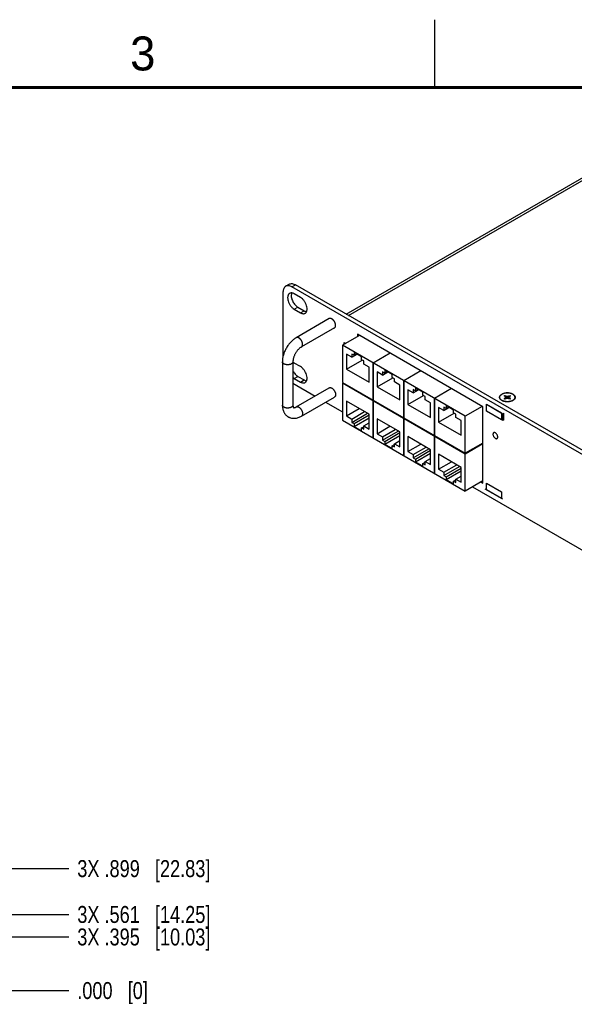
# Model space of a CAD drawing. Header units: inches. Extents: x 0 to 34, y 0 to 22.
# Tile 28 of 35: x 22.4 to 26.5, y 14.7 to 22. Entities that reach past the tile are written whole.
import ezdxf

# ---------------------------------------------------------------- set-up
doc = ezdxf.new("R2010")
doc.units = ezdxf.units.IN
doc.header["$LTSCALE"] = 1.87
doc.header["$MEASUREMENT"] = 0
doc.layers.get('0').update_dxf_attribs({"linetype": 'CONTINUOUS'})
doc.layers.add('02___PRT_ALL_AXES', color=7, linetype='CONTINUOUS')
doc.layers.add('DIMENSIONS', color=7, linetype='CONTINUOUS')
doc.styles.get("Standard").update_dxf_attribs({"font": 'txt', "width": 0.8})
doc.styles.add('TEXTSTYLE_2', font='txt')
doc.dimstyles.new('DIMSTYLE_2', dxfattribs={"dimtxt": 0.125, "dimasz": 0.18, "dimexe": 0.125, "dimexo": 0.0625, "dimgap": 0.03125, "dimtad": 0, "dimtih": 1, "dimtoh": 1, "dimdec": 3, "dimzin": 4, "dimdsep": 46, "dimtxsty": 'STANDARD', "dimblk": '_FILLED', "dimblk1": '_FILLED', "dimblk2": '_FILLED', "dimcen": 0.09, "dimadec": 0, "dimazin": 0, "dimtp": 0.001, "dimtm": 0.001, "dimtfac": 1, "dimtdec": 3, "dimtofl": 0, "dimtmove": 0, "dimatfit": 3, "dimldrblk": '_FILLED', "dimfxl": 1, "dimtolj": 1, "dimtzin": 4, "dimarcsym": 0})

# ---------------------------------------------------------------- blocks, each defined once
blk = doc.blocks.new('*D4')
at = {"layer": 'DIMENSIONS', "color": 2, "linetype": 'CONTINUOUS'}
blk.add_line((20.6762, 15.7403), (22.8047, 15.7403), dxfattribs=at)
at = {"layer": 'DIMENSIONS', "color": 2, "linetype": 'CONTINUOUS', "insert": (22.8672, 15.8028), "char_height": 0.125, "width": 1.525, "attachment_point": 1, "line_spacing_factor": 0.9}
blk.add_mtext('3X .899{\\Ftxt.shx;\\W1.000000;\\H0.125000; }[22.83]', dxfattribs=at)
blk = doc.blocks.new('_FILLED')
at = {"color": 0, "linetype": 'BYBLOCK'}
blk.add_solid([(0, 0), (-1, 0.174), (-1, -0.174)], dxfattribs=at)
blk = doc.blocks.new('*D5')
at = {"layer": 'DIMENSIONS', "color": 2, "linetype": 'CONTINUOUS'}
blk.add_line((21.9922, 14.8413), (22.8047, 14.8413), dxfattribs=at)
at = {"layer": 'DIMENSIONS', "color": 2, "linetype": 'CONTINUOUS', "insert": (22.8672, 14.9038), "char_height": 0.125, "width": 0.825, "attachment_point": 1, "line_spacing_factor": 0.9}
blk.add_mtext('.000{\\Ftxt.shx;\\W1.000000;\\H0.125000; }[0]', dxfattribs=at)
blk = doc.blocks.new('*D6')
at = {"layer": 'DIMENSIONS', "color": 2, "linetype": 'CONTINUOUS'}
blk.add_line((16.2132, 15.2363), (22.8047, 15.2363), dxfattribs=at)
at = {"layer": 'DIMENSIONS', "color": 2, "linetype": 'CONTINUOUS', "insert": (22.8672, 15.2988), "char_height": 0.125, "width": 1.525, "attachment_point": 1, "line_spacing_factor": 0.9}
blk.add_mtext('3X .395{\\Ftxt.shx;\\W1.000000;\\H0.125000; }[10.03]', dxfattribs=at)
blk = doc.blocks.new('*D7')
at = {"layer": 'DIMENSIONS', "color": 2, "linetype": 'CONTINUOUS'}
blk.add_line((19.9317, 15.4023), (22.8047, 15.4023), dxfattribs=at)
at = {"layer": 'DIMENSIONS', "color": 2, "linetype": 'CONTINUOUS', "insert": (22.8672, 15.4648), "char_height": 0.125, "width": 1.525, "attachment_point": 1, "line_spacing_factor": 0.9}
blk.add_mtext('3X .561{\\Ftxt.shx;\\W1.000000;\\H0.125000; }[14.25]', dxfattribs=at)

msp = doc.modelspace()

# ---------------------------------------------------------------- linework, layer by layer
at = {"color": 2, "linetype": 'CONTINUOUS'}
msp.add_line((25.5, 22), (25.5, 21.5), dxfattribs=at)
at = {"color": 3, "linetype": 'CONTINUOUS'}
for p, q in [((24.8504, 19.8288), (26.9498, 21.041)), ((24.867, 19.8193), (26.978, 21.0382)), ((26.0833, 19.195), (26.0786, 19.192))]:
    msp.add_line(p, q, dxfattribs=at)
at = {"color": 7, "linetype": 'CONTINUOUS'}
for p, q in [((24.4031, 20.0341), (24.4296, 20.0494)), ((24.4499, 20.0294), (24.4765, 20.0447)), ((31.0614, 16.2427), (24.4765, 20.0447)), ((24.3837, 19.9912), (24.3837, 19.5161)), ((31.0349, 16.2274), (24.4499, 20.0294)), ((24.7244, 19.7955), (24.4811, 19.6551)), ((24.7634, 19.728), (24.5201, 19.5875)), ((24.9327, 19.68), (24.9327, 19.6629)), ((25.8569, 19.1464), (24.9327, 19.68)), ((24.9475, 19.6715), (24.8219, 19.5989)), ((24.8343, 19.6061), (24.8343, 19.6202)), ((24.8343, 19.6202), (24.8465, 19.6131)), ((24.835, 19.6065), (24.835, 19.6197)), ((24.8219, 19.5989), (24.8219, 19.3254)), ((25.7271, 19.0763), (24.8219, 19.5989)), ((24.8516, 19.5331), (24.8516, 19.4238)), ((24.8909, 19.5104), (24.8516, 19.5331)), ((24.8909, 19.5345), (24.8909, 19.5104)), ((24.9072, 19.5251), (24.8909, 19.5345)), ((24.8909, 19.5104), (24.9298, 19.5329)), ((24.9072, 19.546), (24.9072, 19.5251)), ((24.9629, 19.5138), (24.9072, 19.546)), ((24.9072, 19.5251), (24.9253, 19.5355)), ((25.1738, 19.5408), (25.0482, 19.4683)), ((25.1739, 19.5408), (25.0482, 19.4683)), ((24.3789, 19.478), (24.3789, 19.1588)), ((24.4569, 19.478), (24.4569, 19.1588)), ((24.8516, 19.4238), (24.9671, 19.4905)), ((24.9629, 19.4929), (24.9629, 19.5138)), ((24.9793, 19.4835), (24.9629, 19.4929)), ((24.9793, 19.4594), (24.9793, 19.4835)), ((25.0186, 19.4367), (24.9793, 19.4594)), ((25.0482, 19.4683), (25.0482, 19.1947)), ((25.0482, 19.1947), (25.0482, 19.4683)), ((24.8516, 19.4238), (25.0186, 19.3274)), ((25.0186, 19.3274), (25.0186, 19.4367)), ((25.0778, 19.4025), (25.0778, 19.2932)), ((25.1172, 19.3798), (25.0778, 19.4025)), ((25.1172, 19.4039), (25.1172, 19.3798)), ((25.1335, 19.3944), (25.1172, 19.4039)), ((25.1172, 19.3798), (25.1561, 19.4023)), ((25.1335, 19.4153), (25.1335, 19.3944)), ((25.1892, 19.3832), (25.1335, 19.4153)), ((25.1335, 19.3944), (25.1516, 19.4049)), ((25.4001, 19.4102), (25.2745, 19.3376)), ((25.4001, 19.4101), (25.2745, 19.3376)), ((24.4569, 19.3192), (24.62, 19.225)), ((24.8219, 19.3254), (25.7271, 18.8028)), ((24.8267, 19.3226), (24.8219, 19.3198)), ((24.8219, 19.3198), (24.8219, 19.0462)), ((25.7271, 18.7972), (24.8219, 19.3198)), ((25.0778, 19.2932), (25.1933, 19.3599)), ((25.1892, 19.3623), (25.1892, 19.3832)), ((25.2055, 19.3528), (25.1892, 19.3623)), ((25.2055, 19.3287), (25.2055, 19.3528)), ((25.2449, 19.306), (25.2055, 19.3287)), ((25.2745, 19.3376), (25.2745, 19.0641)), ((25.2745, 19.0641), (25.2745, 19.3376)), ((24.4811, 19.1448), (24.7244, 19.2852)), ((25.0778, 19.2932), (25.2449, 19.1967)), ((25.2449, 19.1967), (25.2449, 19.306)), ((25.3041, 19.2718), (25.3041, 19.1625)), ((25.3434, 19.2491), (25.3041, 19.2718)), ((25.3434, 19.2732), (25.3434, 19.2491)), ((25.3598, 19.2638), (25.3434, 19.2732)), ((25.3434, 19.2491), (25.3824, 19.2716)), ((25.3598, 19.2847), (25.3598, 19.2638)), ((25.4155, 19.2525), (25.3598, 19.2847)), ((25.3598, 19.2638), (25.3779, 19.2742)), ((25.4155, 19.2316), (25.4155, 19.2525)), ((25.6264, 19.2795), (25.5007, 19.207)), ((25.6264, 19.2795), (25.5008, 19.207)), ((24.5201, 19.0772), (24.7634, 19.2177)), ((24.698, 19.18), (24.8219, 19.1084)), ((24.8516, 19.1871), (24.8516, 19.0778)), ((25.0186, 19.0907), (24.8516, 19.1871)), ((25.053, 19.1919), (25.0482, 19.1891)), ((25.0531, 19.1919), (25.0482, 19.1891)), ((25.0482, 19.1891), (25.0482, 18.9156)), ((25.0482, 18.9156), (25.0482, 19.1891)), ((25.3041, 19.1625), (25.4196, 19.2292)), ((25.4318, 19.2222), (25.4155, 19.2316)), ((25.4318, 19.1981), (25.4318, 19.2222)), ((25.4711, 19.1754), (25.4318, 19.1981)), ((25.4711, 19.0661), (25.4711, 19.1754)), ((25.5007, 19.207), (25.5007, 18.9334)), ((25.5008, 18.9334), (25.5008, 19.207)), ((25.9981, 19.192), (25.9931, 19.1958)), ((26.0141, 19.2255), (26.0204, 19.2292)), ((26.0204, 19.2219), (26.0141, 19.2255)), ((26.0141, 19.2053), (26.0204, 19.209)), ((26.0204, 19.2017), (26.0141, 19.2053)), ((26.0204, 19.2292), (26.0268, 19.2255)), ((26.0234, 19.2154), (26.0204, 19.2219)), ((26.0204, 19.209), (26.0234, 19.2154)), ((26.0268, 19.2053), (26.0204, 19.2017)), ((26.0268, 19.2255), (26.0379, 19.2238)), ((26.0379, 19.2071), (26.0268, 19.2053)), ((26.0379, 19.2238), (26.0491, 19.2255)), ((26.0379, 19.2238), (26.0379, 19.2071)), ((26.0491, 19.2053), (26.0379, 19.2071)), ((26.0491, 19.2255), (26.0554, 19.2292)), ((26.0554, 19.2017), (26.0491, 19.2053)), ((26.0554, 19.2219), (26.0524, 19.2154)), ((26.0524, 19.2154), (26.0554, 19.209)), ((26.0554, 19.2292), (26.0618, 19.2255)), ((26.0618, 19.2255), (26.0554, 19.2219)), ((26.0554, 19.209), (26.0618, 19.2053)), ((26.0618, 19.2053), (26.0554, 19.2017)), ((26.0777, 19.1925), (26.0828, 19.1958)), ((26.0783, 19.1924), (26.0828, 19.1958)), ((24.8516, 19.0778), (24.9462, 19.1325)), ((24.8909, 19.0551), (24.9855, 19.1098)), ((24.8909, 19.031), (25.0064, 19.0977)), ((25.3041, 19.1625), (25.4711, 19.0661)), ((25.5304, 19.1412), (25.5304, 19.0319)), ((25.5697, 19.1185), (25.5304, 19.1412)), ((25.5304, 19.0319), (25.6459, 19.0986)), ((25.5697, 19.1426), (25.5697, 19.1185)), ((25.5861, 19.1331), (25.5697, 19.1426)), ((25.5697, 19.1185), (25.6087, 19.141)), ((25.5861, 19.154), (25.5861, 19.1331)), ((25.6417, 19.1219), (25.5861, 19.154)), ((25.5861, 19.1331), (25.6041, 19.1436)), ((25.6417, 19.101), (25.6417, 19.1219)), ((25.6581, 19.0915), (25.6417, 19.101)), ((25.8527, 19.1489), (25.7271, 19.0763)), ((25.8569, 18.5815), (25.8569, 19.1464)), ((25.8831, 19.1644), (26.004, 19.0946)), ((25.8834, 19.114), (25.8834, 19.165)), ((25.8834, 19.165), (25.9937, 19.1013)), ((25.9937, 19.0503), (25.8834, 19.114)), ((25.9937, 19.1013), (25.9937, 19.0503)), ((26.004, 19.0946), (26.0128, 19.0997)), ((26.004, 19.0946), (26.004, 19.0452)), ((26.0128, 19.0503), (26.0128, 19.0997)), ((24.8219, 19.0462), (25.7271, 18.5236)), ((24.8516, 19.0778), (24.8909, 19.0551)), ((24.8909, 19.0551), (24.8909, 19.031)), ((24.8909, 19.031), (24.9072, 19.0216)), ((24.9072, 19.0216), (25.0186, 19.0859)), ((24.9072, 19.0007), (25.0186, 19.065)), ((24.9793, 19.0041), (25.0186, 19.0268)), ((25.0186, 18.9814), (25.0186, 19.0907)), ((25.0778, 19.0565), (25.0778, 18.9472)), ((25.2449, 18.96), (25.0778, 19.0565)), ((25.2793, 19.0613), (25.2745, 19.0585)), ((25.2794, 19.0613), (25.2745, 19.0585)), ((25.2745, 19.0585), (25.2745, 18.7849)), ((25.2745, 18.7849), (25.2745, 19.0585)), ((25.5304, 19.0319), (25.6974, 18.9354)), ((25.6581, 19.0674), (25.6581, 19.0915)), ((25.6974, 19.0447), (25.6581, 19.0674)), ((25.6974, 18.9354), (25.6974, 19.0447)), ((25.7271, 18.8028), (25.7271, 19.0763)), ((26.004, 19.0452), (25.9937, 19.0511)), ((26.0128, 19.0503), (26.004, 19.0452)), ((24.9072, 19.0216), (24.9072, 19.0007)), ((24.9072, 19.0007), (24.9629, 18.9685)), ((24.9629, 18.9894), (24.9793, 18.9989)), ((24.9629, 18.9685), (24.9629, 18.9894)), ((24.9629, 18.9894), (24.9793, 18.98)), ((24.9793, 18.98), (24.9793, 19.0041)), ((24.9793, 19.0041), (25.0186, 18.9814)), ((25.0778, 18.9472), (25.1725, 19.0018)), ((25.1172, 18.9245), (25.2118, 18.9791)), ((25.1172, 18.9004), (25.2327, 18.9671)), ((25.1335, 18.8909), (25.2449, 18.9552)), ((25.2449, 18.8507), (25.2449, 18.96)), ((25.0778, 18.9472), (25.1172, 18.9245)), ((25.1172, 18.9245), (25.1172, 18.9004)), ((25.1172, 18.9004), (25.1335, 18.8909)), ((25.1335, 18.87), (25.2449, 18.9343)), ((25.1335, 18.8909), (25.1335, 18.87)), ((25.2055, 18.8734), (25.2449, 18.8961)), ((25.3041, 18.9258), (25.3041, 18.8165)), ((25.4711, 18.8294), (25.3041, 18.9258)), ((25.5056, 18.9306), (25.5007, 18.9278)), ((25.5007, 18.9278), (25.5007, 18.6543)), ((25.5056, 18.9306), (25.5008, 18.9278)), ((25.5008, 18.6543), (25.5008, 18.9278)), ((25.8569, 18.8778), (25.7271, 18.8028)), ((25.1335, 18.87), (25.1892, 18.8379)), ((25.1892, 18.8588), (25.2055, 18.8682)), ((25.1892, 18.8379), (25.1892, 18.8588)), ((25.1892, 18.8588), (25.2055, 18.8493)), ((25.2055, 18.8493), (25.2055, 18.8734)), ((25.2055, 18.8734), (25.2449, 18.8507)), ((25.3041, 18.8165), (25.3987, 18.8712)), ((25.3041, 18.8165), (25.3434, 18.7938)), ((25.3434, 18.7938), (25.4381, 18.8485)), ((25.3434, 18.7697), (25.4589, 18.8364)), ((25.3598, 18.7603), (25.4711, 18.8246)), ((25.4711, 18.7201), (25.4711, 18.8294)), ((25.8569, 18.8722), (25.7271, 18.7972)), ((25.3434, 18.7938), (25.3434, 18.7697)), ((25.3434, 18.7697), (25.3598, 18.7603)), ((25.3598, 18.7394), (25.4711, 18.8037)), ((25.3598, 18.7603), (25.3598, 18.7394)), ((25.3598, 18.7394), (25.4155, 18.7072)), ((25.4155, 18.7281), (25.4318, 18.7376)), ((25.4318, 18.7428), (25.4711, 18.7655)), ((25.4318, 18.7187), (25.4318, 18.7428)), ((25.4318, 18.7428), (25.4711, 18.7201)), ((25.5304, 18.7952), (25.5304, 18.6859)), ((25.6974, 18.6987), (25.5304, 18.7952)), ((25.5304, 18.6859), (25.625, 18.7405)), ((25.7271, 18.5236), (25.7271, 18.7972)), ((25.4155, 18.7072), (25.4155, 18.7281)), ((25.4155, 18.7281), (25.4318, 18.7187)), ((25.5304, 18.6859), (25.5697, 18.6632)), ((25.5697, 18.6632), (25.6643, 18.7178)), ((25.5697, 18.6391), (25.6852, 18.7058)), ((25.5697, 18.6632), (25.5697, 18.6391)), ((25.5861, 18.6296), (25.6974, 18.6939)), ((25.5861, 18.6087), (25.6974, 18.673)), ((25.6974, 18.5894), (25.6974, 18.6987)), ((25.5697, 18.6391), (25.5861, 18.6296)), ((25.5861, 18.6296), (25.5861, 18.6087)), ((25.5861, 18.6087), (25.6417, 18.5766)), ((25.6417, 18.5975), (25.6581, 18.6069)), ((25.6417, 18.5766), (25.6417, 18.5975)), ((25.6417, 18.5975), (25.6581, 18.588)), ((25.6581, 18.6121), (25.6974, 18.6348)), ((25.6581, 18.588), (25.6581, 18.6121)), ((25.6581, 18.6121), (25.6974, 18.5894)), ((25.8569, 18.5986), (25.7271, 18.5236)), ((25.8421, 18.59), (25.8569, 18.5815)), ((25.7809, 18.5547), (26.7155, 18.0151)), ((26.004, 18.4635), (25.8732, 18.539)), ((25.8831, 18.5827), (25.9937, 18.5188)), ((25.8834, 18.5323), (25.8834, 18.5833)), ((25.8834, 18.5833), (25.9937, 18.5196)), ((25.9937, 18.4686), (25.8834, 18.5323)), ((25.9937, 18.5196), (25.9937, 18.4686))]:
    msp.add_line(p, q, dxfattribs=at)
at = {"color": 7, "linetype": 'CONTINUOUS', "const_width": 0.02}
msp.add_lwpolyline([(33.5, 21.5), (0.5, 21.5)], dxfattribs=at)
at = {"color": 3, "linetype": 'CONTINUOUS'}
for centre, radius, start, end in [((26.018, 19.2294), 0.0428, 230.52574, 233.49964), ((26.0323, 19.256), 0.0731, 248.04365, 251.94915)]:
    msp.add_arc(centre, radius, start, end, dxfattribs=at)
at = {"color": 7, "linetype": 'CONTINUOUS'}
for centre, radius, start, end in [((26.3225, 19.3197), 0.3153, 196.68211, 201.22054), ((26.1074, 19.2488), 0.0957, 204.56367, 208.3967), ((26.1764, 19.2651), 0.1608, 197.98097, 201.77431), ((26.3852, 19.2984), 0.3658, 191.48862, 194.62304), ((25.6906, 19.2984), 0.3658, 345.37696, 348.51138), ((25.7534, 19.3197), 0.3153, 338.77946, 343.31789), ((25.8995, 19.2651), 0.1608, 338.22569, 342.01903), ((25.9684, 19.2488), 0.0957, 331.6033, 335.43633)]:
    msp.add_arc(centre, radius, start, end, dxfattribs=at)
for points, knots in [([(24.4499, 20.0294), (24.4458, 20.0318), (24.4376, 20.0357), (24.4251, 20.0387), (24.4133, 20.0384), (24.4062, 20.0359), (24.4031, 20.0341)], [0, 0, 0, 0, 0.289542, 0.549115, 0.782256, 1, 1, 1, 1]), ([(24.4296, 20.0494), (24.4327, 20.0512), (24.4398, 20.0538), (24.4516, 20.0541), (24.4642, 20.051), (24.4723, 20.0471), (24.4765, 20.0447)], [0, 0, 0, 0, 0.217744, 0.450885, 0.710458, 1, 1, 1, 1]), ([(24.4031, 20.0341), (24.4, 20.0323), (24.3942, 20.0274), (24.388, 20.0174), (24.3844, 20.0049), (24.3837, 19.9959), (24.3837, 19.9912)], [0, 0, 0, 0, 0.21775, 0.450892, 0.710464, 1, 1, 1, 1]), ([(24.7439, 19.7936), (24.743, 19.7941), (24.7412, 19.795), (24.7385, 19.7961), (24.7359, 19.7969), (24.7334, 19.7973), (24.7309, 19.7974), (24.7285, 19.7971), (24.7264, 19.7965), (24.725, 19.7959), (24.7244, 19.7955)], [0, 0, 0, 0, 0.148449, 0.289448, 0.422758, 0.548674, 0.668007, 0.781933, 0.891988, 1, 1, 1, 1]), ([(24.7696, 19.7582), (24.7691, 19.76), (24.7679, 19.7636), (24.7656, 19.7689), (24.7628, 19.7741), (24.7596, 19.7789), (24.756, 19.7834), (24.7522, 19.7874), (24.7481, 19.7909), (24.7453, 19.7928), (24.7439, 19.7936)], [0, 0, 0, 0, 0.12613, 0.255753, 0.386968, 0.517787, 0.64623, 0.770449, 0.888879, 1, 1, 1, 1]), ([(24.7712, 19.7421), (24.7714, 19.7433), (24.7715, 19.7459), (24.7713, 19.7499), (24.7707, 19.754), (24.77, 19.7568), (24.7696, 19.7582)], [0, 0, 0, 0, 0.22987, 0.474021, 0.731312, 1, 1, 1, 1]), ([(24.7634, 19.728), (24.7639, 19.7283), (24.7649, 19.729), (24.7664, 19.7303), (24.7676, 19.7318), (24.7691, 19.7341), (24.7705, 19.7376), (24.7711, 19.7405), (24.7712, 19.7421)], [0, 0, 0, 0, 0.111692, 0.224896, 0.341039, 0.461354, 0.717879, 1, 1, 1, 1]), ([(24.4811, 19.6551), (24.4775, 19.653), (24.4704, 19.6485), (24.4567, 19.6382), (24.4404, 19.6232), (24.423, 19.6024), (24.4079, 19.5793), (24.3955, 19.5547), (24.3877, 19.5333), (24.3832, 19.516), (24.3807, 19.5032), (24.3792, 19.4906), (24.3789, 19.4822), (24.3789, 19.478)], [0, 0, 0, 0, 0.058496, 0.118428, 0.24202, 0.369836, 0.499973, 0.630108, 0.757921, 0.820357, 0.881576, 0.941507, 1, 1, 1, 1]), ([(24.5006, 19.6532), (24.4997, 19.6537), (24.498, 19.6546), (24.4953, 19.6557), (24.4927, 19.6564), (24.4901, 19.6569), (24.4876, 19.657), (24.4853, 19.6567), (24.4831, 19.6561), (24.4818, 19.6555), (24.4811, 19.6551)], [0, 0, 0, 0, 0.148449, 0.289448, 0.422758, 0.548674, 0.668007, 0.781933, 0.891988, 1, 1, 1, 1]), ([(24.5201, 19.5875), (24.5211, 19.5881), (24.5229, 19.5895), (24.5251, 19.5923), (24.5267, 19.5957), (24.5278, 19.5996), (24.5283, 19.604), (24.5281, 19.6087), (24.5274, 19.6137), (24.5262, 19.6189), (24.5243, 19.6241), (24.522, 19.6293), (24.5192, 19.6342), (24.516, 19.639), (24.5125, 19.6433), (24.5087, 19.6472), (24.5048, 19.6505), (24.502, 19.6523), (24.5006, 19.6532)], [0, 0, 0, 0, 0.042813, 0.087394, 0.135175, 0.187085, 0.24353, 0.304486, 0.369585, 0.438192, 0.509491, 0.582526, 0.656271, 0.729663, 0.801646, 0.871246, 0.937635, 1, 1, 1, 1]), ([(24.5201, 19.5875), (24.5182, 19.5864), (24.5143, 19.584), (24.5086, 19.5796), (24.5027, 19.5745), (24.4969, 19.5687), (24.4912, 19.5623), (24.4858, 19.5553), (24.4806, 19.5479), (24.4758, 19.5401), (24.4715, 19.5321), (24.4676, 19.5239), (24.4643, 19.5157), (24.4616, 19.5075), (24.4595, 19.4996), (24.458, 19.4919), (24.4571, 19.4848), (24.4569, 19.4802), (24.4569, 19.478)], [0, 0, 0, 0, 0.050037, 0.105159, 0.164608, 0.227567, 0.293291, 0.361067, 0.4302, 0.500007, 0.569814, 0.638946, 0.706722, 0.772445, 0.835402, 0.894849, 0.94997, 1, 1, 1, 1]), ([(24.3903, 19.4621), (24.3894, 19.4626), (24.3878, 19.4637), (24.3855, 19.4654), (24.3835, 19.4673), (24.3818, 19.4693), (24.3805, 19.4714), (24.3796, 19.4736), (24.379, 19.4758), (24.3789, 19.4773), (24.3789, 19.478)], [0, 0, 0, 0, 0.148442, 0.289437, 0.422745, 0.54866, 0.667995, 0.781923, 0.891983, 1, 1, 1, 1]), ([(24.4569, 19.478), (24.4569, 19.4769), (24.4566, 19.4746), (24.4553, 19.4713), (24.4532, 19.4682), (24.4503, 19.4653), (24.4467, 19.4627), (24.4426, 19.4605), (24.4379, 19.4586), (24.4328, 19.4571), (24.4273, 19.4561), (24.4217, 19.4555), (24.416, 19.4554), (24.4103, 19.4558), (24.4048, 19.4567), (24.3996, 19.458), (24.3947, 19.4598), (24.3917, 19.4613), (24.3903, 19.4621)], [0, 0, 0, 0, 0.042816, 0.0874, 0.135183, 0.187095, 0.243541, 0.304499, 0.369598, 0.438204, 0.509502, 0.582536, 0.656279, 0.72967, 0.801651, 0.871249, 0.937636, 1, 1, 1, 1]), ([(24.7244, 19.2852), (24.725, 19.2856), (24.7264, 19.2862), (24.7285, 19.2868), (24.7309, 19.2871), (24.7334, 19.287), (24.7359, 19.2866), (24.7385, 19.2858), (24.7412, 19.2847), (24.743, 19.2838), (24.7439, 19.2833)], [0, 0, 0, 0, 0.108012, 0.218067, 0.331993, 0.451326, 0.577242, 0.710552, 0.851551, 1, 1, 1, 1]), ([(24.7439, 19.2833), (24.7453, 19.2825), (24.7481, 19.2806), (24.7522, 19.2771), (24.756, 19.2731), (24.7596, 19.2686), (24.7628, 19.2638), (24.7656, 19.2586), (24.7679, 19.2533), (24.7691, 19.2497), (24.7696, 19.2479)], [0, 0, 0, 0, 0.111121, 0.229551, 0.35377, 0.482213, 0.613032, 0.744247, 0.87387, 1, 1, 1, 1]), ([(24.7696, 19.2479), (24.77, 19.2465), (24.7707, 19.2437), (24.7713, 19.2396), (24.7715, 19.2356), (24.7714, 19.2331), (24.7712, 19.2318)], [0, 0, 0, 0, 0.268688, 0.525979, 0.77013, 1, 1, 1, 1]), ([(26.0828, 19.1958), (26.0838, 19.1966), (26.0857, 19.1982), (26.0883, 19.2009), (26.0905, 19.2037), (26.0921, 19.2066), (26.0932, 19.2091), (26.0937, 19.2112), (26.094, 19.2127), (26.0942, 19.2142), (26.0942, 19.2157), (26.0941, 19.2173), (26.0938, 19.2193), (26.0932, 19.2218), (26.0919, 19.2248), (26.0901, 19.2277), (26.0879, 19.2305), (26.0852, 19.2331), (26.0821, 19.2356), (26.0787, 19.2379), (26.0749, 19.24), (26.0707, 19.2419), (26.0663, 19.2435), (26.0616, 19.2449), (26.0567, 19.2461), (26.0517, 19.247), (26.0465, 19.2476), (26.0413, 19.2479), (26.036, 19.2479), (26.0308, 19.2477), (26.0256, 19.2472), (26.0205, 19.2464), (26.0155, 19.2453), (26.0108, 19.2439), (26.0063, 19.2424), (26.0021, 19.2405), (25.9994, 19.2391), (25.9982, 19.2384)], [0, 0, 0, 0, 0.028756, 0.056001, 0.081829, 0.1064, 0.129953, 0.141448, 0.152808, 0.16408, 0.175312, 0.186553, 0.197852, 0.220798, 0.24452, 0.26931, 0.295393, 0.322916, 0.35196, 0.382544, 0.414635, 0.448152, 0.48298, 0.518971, 0.555952, 0.593732, 0.6321, 0.670839, 0.709723, 0.748524, 0.787015, 0.824974, 0.862192, 0.898469, 0.933627, 0.967516, 1, 1, 1, 1]), ([(24.7712, 19.2318), (24.7711, 19.2303), (24.7705, 19.2273), (24.7691, 19.2238), (24.7676, 19.2215), (24.7664, 19.22), (24.7649, 19.2187), (24.7639, 19.218), (24.7634, 19.2177)], [0, 0, 0, 0, 0.282121, 0.538646, 0.658961, 0.775104, 0.888308, 1, 1, 1, 1]), ([(25.9931, 19.1958), (25.9921, 19.1966), (25.9902, 19.1981), (25.9878, 19.2007), (25.9857, 19.2033), (25.984, 19.2061), (25.9827, 19.2089), (25.9821, 19.2113), (25.9818, 19.2133), (25.9817, 19.2147), (25.9817, 19.2162), (25.9818, 19.2177), (25.982, 19.2191), (25.9825, 19.2211), (25.9833, 19.2235), (25.9848, 19.2263), (25.9864, 19.2285), (25.9878, 19.2302), (25.9894, 19.2319), (25.9917, 19.234), (25.9948, 19.2363), (25.997, 19.2377), (25.9982, 19.2384)], [0, 0, 0, 0, 0.070261, 0.136996, 0.200401, 0.260818, 0.318748, 0.374839, 0.402455, 0.429909, 0.457312, 0.484772, 0.512399, 0.540298, 0.59727, 0.656441, 0.718383, 0.750542, 0.783537, 0.852113, 0.924278, 1, 1, 1, 1]), ([(26.0777, 19.1925), (26.0763, 19.1916), (26.0732, 19.1901), (26.0683, 19.188), (26.0631, 19.1863), (26.0576, 19.185), (26.0519, 19.1839), (26.046, 19.1832), (26.0401, 19.1829), (26.0341, 19.183), (26.0281, 19.1834), (26.0223, 19.1842), (26.0166, 19.1853), (26.0112, 19.1868), (26.0061, 19.1886), (26.0014, 19.1907), (25.997, 19.1931), (25.9943, 19.1949), (25.9931, 19.1958)], [0, 0, 0, 0, 0.056666, 0.116071, 0.17791, 0.241822, 0.307381, 0.374125, 0.441561, 0.509181, 0.576472, 0.64293, 0.708069, 0.771435, 0.832621, 0.891276, 0.947129, 1, 1, 1, 1]), ([(24.3789, 19.1588), (24.3789, 19.1543), (24.3793, 19.1454), (24.3812, 19.1324), (24.3844, 19.1199), (24.3884, 19.11), (24.3923, 19.1025), (24.3966, 19.0953), (24.403, 19.087), (24.4106, 19.0797), (24.4173, 19.0747), (24.4208, 19.0725), (24.4226, 19.0714)], [0, 0, 0, 0, 0.131204, 0.259523, 0.385402, 0.509561, 0.571227, 0.632711, 0.755244, 0.877594, 0.938795, 1, 1, 1, 1]), ([(24.3903, 19.1429), (24.3894, 19.1434), (24.3878, 19.1444), (24.3855, 19.1462), (24.3835, 19.1481), (24.3818, 19.1501), (24.3805, 19.1522), (24.3796, 19.1543), (24.379, 19.1565), (24.3789, 19.158), (24.3789, 19.1588)], [0, 0, 0, 0, 0.148442, 0.289437, 0.422745, 0.54866, 0.667995, 0.781923, 0.891983, 1, 1, 1, 1]), ([(24.4569, 19.1588), (24.4569, 19.1577), (24.4566, 19.1554), (24.4553, 19.1521), (24.4532, 19.149), (24.4503, 19.1461), (24.4467, 19.1435), (24.4426, 19.1412), (24.4379, 19.1393), (24.4328, 19.1379), (24.4273, 19.1368), (24.4217, 19.1363), (24.416, 19.1362), (24.4103, 19.1366), (24.4048, 19.1375), (24.3996, 19.1388), (24.3947, 19.1406), (24.3917, 19.142), (24.3903, 19.1429)], [0, 0, 0, 0, 0.042816, 0.0874, 0.135183, 0.187095, 0.243541, 0.304499, 0.369598, 0.438204, 0.509502, 0.582536, 0.656279, 0.72967, 0.801651, 0.871249, 0.937636, 1, 1, 1, 1]), ([(24.4569, 19.1588), (24.4569, 19.1579), (24.4569, 19.1562), (24.4571, 19.1536), (24.4573, 19.151), (24.4577, 19.1485), (24.4582, 19.1464), (24.4587, 19.1447), (24.4591, 19.1435), (24.4596, 19.1423), (24.46, 19.1413), (24.4604, 19.1405), (24.4609, 19.1398), (24.4613, 19.1393), (24.4616, 19.139)], [0, 0, 0, 0, 0.124229, 0.249381, 0.374815, 0.500082, 0.624986, 0.687342, 0.749693, 0.812152, 0.874902, 0.90642, 0.937813, 1, 1, 1, 1]), ([(24.4616, 19.139), (24.4616, 19.139), (24.4616, 19.139), (24.4616, 19.139), (24.4616, 19.139), (24.4617, 19.139), (24.4617, 19.1389), (24.4618, 19.1389), (24.4619, 19.1389), (24.4621, 19.1389), (24.4622, 19.1388), (24.4626, 19.1388), (24.4631, 19.1387), (24.464, 19.1387), (24.465, 19.1388), (24.4663, 19.139), (24.4679, 19.1393), (24.4697, 19.1397), (24.4716, 19.1403), (24.4738, 19.1411), (24.477, 19.1426), (24.4795, 19.1438), (24.4811, 19.1448)], [0, 0, 0, 0, 0.000168, 0.000562, 0.001414, 0.002993, 0.005568, 0.00941, 0.014786, 0.021963, 0.031134, 0.042429, 0.071949, 0.111765, 0.163137, 0.226509, 0.302025, 0.389877, 0.489776, 0.60118, 0.723609, 1, 1, 1, 1]), ([(24.4811, 19.1448), (24.4818, 19.1452), (24.4831, 19.1458), (24.4853, 19.1464), (24.4876, 19.1467), (24.4901, 19.1466), (24.4927, 19.1461), (24.4953, 19.1454), (24.498, 19.1443), (24.4997, 19.1434), (24.5006, 19.1429)], [0, 0, 0, 0, 0.108012, 0.218067, 0.331993, 0.451326, 0.577242, 0.710552, 0.851551, 1, 1, 1, 1]), ([(24.5006, 19.1429), (24.502, 19.1421), (24.5048, 19.1402), (24.5087, 19.1369), (24.5125, 19.133), (24.516, 19.1287), (24.5192, 19.124), (24.522, 19.119), (24.5243, 19.1138), (24.5262, 19.1086), (24.5274, 19.1034), (24.5281, 19.0984), (24.5283, 19.0937), (24.5278, 19.0893), (24.5267, 19.0854), (24.5251, 19.082), (24.5229, 19.0792), (24.5211, 19.0778), (24.5201, 19.0772)], [0, 0, 0, 0, 0.062365, 0.128754, 0.198354, 0.270337, 0.343729, 0.417474, 0.490509, 0.561808, 0.630415, 0.695514, 0.75647, 0.812915, 0.864825, 0.912606, 0.957187, 1, 1, 1, 1]), ([(24.4226, 19.0714), (24.4244, 19.0704), (24.4281, 19.0685), (24.4358, 19.0652), (24.4459, 19.0622), (24.4563, 19.0609), (24.4647, 19.0607), (24.4731, 19.0611), (24.4836, 19.0626), (24.4961, 19.066), (24.5084, 19.0709), (24.5162, 19.075), (24.5201, 19.0772)], [0, 0, 0, 0, 0.061201, 0.1224, 0.244748, 0.367285, 0.428767, 0.490434, 0.614594, 0.740474, 0.868807, 1, 1, 1, 1])]:
    msp.add_open_spline(points, degree=3, knots=knots, dxfattribs=at)
at = {"color": 3, "linetype": 'CONTINUOUS'}
for points, knots in [([(25.9973, 19.2389), (25.9997, 19.2403), (26.0051, 19.2429), (26.0169, 19.2468), (26.033, 19.2492), (26.0495, 19.2484), (26.0621, 19.2457), (26.0708, 19.2429), (26.0785, 19.2392), (26.085, 19.2348), (26.0901, 19.2298), (26.0937, 19.2243), (26.0955, 19.2184), (26.0955, 19.2124), (26.0937, 19.2066), (26.0914, 19.2031), (26.09, 19.2014)], [0, 0, 0, 0, 0.065589, 0.136121, 0.28639, 0.439741, 0.51383, 0.584273, 0.649945, 0.710158, 0.764713, 0.814207, 0.86008, 0.904629, 0.95049, 1, 1, 1, 1]), ([(25.9908, 19.1964), (25.989, 19.1979), (25.9858, 19.2011), (25.9822, 19.2066), (25.9804, 19.2124), (25.9804, 19.2184), (25.9822, 19.2243), (25.9858, 19.2298), (25.9909, 19.2348), (25.995, 19.2376), (25.9973, 19.2389)], [0, 0, 0, 0, 0.134836, 0.257163, 0.370541, 0.480645, 0.59399, 0.716349, 0.851461, 1, 1, 1, 1]), ([(26.0049, 19.1882), (26.0038, 19.1887), (25.9995, 19.1906), (25.9954, 19.193), (25.9926, 19.195)], [0, 0, 0, 0, 0.263554, 1, 1, 1, 1]), ([(26.0658, 19.1864), (26.0614, 19.185), (26.052, 19.1829), (26.0377, 19.1819), (26.0233, 19.183), (26.014, 19.1851), (26.0096, 19.1865)], [0, 0, 0, 0, 0.244973, 0.500387, 0.75571, 1, 1, 1, 1]), ([(26.0786, 19.192), (26.0776, 19.1914), (26.0735, 19.1892), (26.0692, 19.1875), (26.0658, 19.1864)], [0, 0, 0, 0, 0.238183, 1, 1, 1, 1]), ([(26.09, 19.2014), (26.0896, 19.2008), (26.0875, 19.1985), (26.0852, 19.1964), (26.0833, 19.195)], [0, 0, 0, 0, 0.238312, 1, 1, 1, 1])]:
    msp.add_open_spline(points, degree=3, knots=knots, dxfattribs=at)
at = {"color": 7, "linetype": 'CONTINUOUS'}
for points in [[(26.027, 19.2054), (26.027, 19.2054), (26.027, 19.2054), (26.0271, 19.2054)], [(26.0488, 19.2054), (26.0488, 19.2054), (26.0488, 19.2054), (26.0488, 19.2054)]]:
    msp.add_open_spline(points, degree=3, dxfattribs=at)
at = {"layer": '02___PRT_ALL_AXES', "color": 7, "linetype": 'CONTINUOUS'}
for p, q in [((24.5123, 19.9522), (24.4671, 19.9783)), ((24.4671, 19.8648), (24.4936, 19.8801)), ((24.4671, 19.8648), (24.5123, 19.8387)), ((24.4936, 19.8801), (24.5389, 19.854)), ((24.5123, 19.8387), (24.5389, 19.854)), ((24.5123, 19.4419), (24.4671, 19.468)), ((24.4671, 19.3545), (24.4936, 19.3698)), ((24.4671, 19.3545), (24.5123, 19.3284)), ((24.4936, 19.3698), (24.5389, 19.3437)), ((24.5123, 19.3284), (24.5389, 19.3437))]:
    msp.add_line(p, q, dxfattribs=at)
for points, knots in [([(24.4323, 19.9817), (24.4306, 19.9808), (24.4274, 19.9783), (24.4235, 19.9733), (24.4206, 19.9673), (24.4187, 19.9603), (24.4178, 19.9525), (24.4181, 19.9409), (24.4213, 19.9254), (24.4287, 19.9071), (24.4392, 19.89), (24.452, 19.8755), (24.4619, 19.8678), (24.4671, 19.8648)], [0, 0, 0, 0, 0.042851, 0.087463, 0.13529, 0.187234, 0.243731, 0.304736, 0.43837, 0.582682, 0.729771, 0.871383, 1, 1, 1, 1]), ([(24.4671, 19.9783), (24.464, 19.9801), (24.458, 19.9829), (24.4487, 19.9852), (24.4399, 19.985), (24.4346, 19.9831), (24.4323, 19.9817)], [0, 0, 0, 0, 0.289397, 0.549117, 0.782302, 1, 1, 1, 1]), ([(24.4452, 19.9747), (24.4446, 19.9707), (24.4442, 19.9623), (24.4459, 19.9492), (24.4498, 19.9355), (24.4557, 19.9219), (24.4634, 19.909), (24.4724, 19.8974), (24.4825, 19.8876), (24.4899, 19.8823), (24.4936, 19.8801)], [0, 0, 0, 0, 0.107123, 0.225939, 0.354085, 0.488053, 0.623703, 0.756795, 0.883468, 1, 1, 1, 1]), ([(24.4484, 19.9851), (24.448, 19.9843), (24.4466, 19.981), (24.4457, 19.9774), (24.4452, 19.9747)], [0, 0, 0, 0, 0.238323, 1, 1, 1, 1]), ([(24.5471, 19.8352), (24.5488, 19.8362), (24.5521, 19.8387), (24.556, 19.8437), (24.5589, 19.8497), (24.5608, 19.8567), (24.5616, 19.8645), (24.5613, 19.8761), (24.5582, 19.8916), (24.5508, 19.9099), (24.5403, 19.927), (24.5275, 19.9415), (24.5175, 19.9492), (24.5123, 19.9522)], [0, 0, 0, 0, 0.042851, 0.087463, 0.13529, 0.187234, 0.243731, 0.304736, 0.43837, 0.582682, 0.729771, 0.871383, 1, 1, 1, 1]), ([(24.5123, 19.8387), (24.5154, 19.8369), (24.5215, 19.834), (24.5308, 19.8318), (24.5395, 19.832), (24.5448, 19.8339), (24.5471, 19.8352)], [0, 0, 0, 0, 0.289397, 0.549117, 0.782302, 1, 1, 1, 1]), ([(24.5389, 19.854), (24.5418, 19.8523), (24.5477, 19.8495), (24.554, 19.8479), (24.5571, 19.8475)], [0, 0, 0, 0, 0.525978, 1, 1, 1, 1]), ([(24.4671, 19.468), (24.4662, 19.4685), (24.4629, 19.4703), (24.4594, 19.4718), (24.4567, 19.4727)], [0, 0, 0, 0, 0.260293, 1, 1, 1, 1]), ([(24.4563, 19.4111), (24.4609, 19.4024), (24.4691, 19.3903), (24.4826, 19.3772), (24.4899, 19.372), (24.4936, 19.3698)], [0, 0, 0, 0, 0.524521, 0.772101, 1, 1, 1, 1]), ([(24.5471, 19.3249), (24.5488, 19.3259), (24.5521, 19.3284), (24.556, 19.3334), (24.5589, 19.3394), (24.5608, 19.3464), (24.5616, 19.3542), (24.5613, 19.3658), (24.5582, 19.3813), (24.5508, 19.3996), (24.5403, 19.4167), (24.5275, 19.4312), (24.5175, 19.4389), (24.5123, 19.4419)], [0, 0, 0, 0, 0.042851, 0.087463, 0.13529, 0.187234, 0.243731, 0.304736, 0.43837, 0.582682, 0.729771, 0.871383, 1, 1, 1, 1]), ([(24.4567, 19.3618), (24.4576, 19.3611), (24.4609, 19.3585), (24.4644, 19.3561), (24.4671, 19.3545)], [0, 0, 0, 0, 0.259281, 1, 1, 1, 1]), ([(24.5123, 19.3284), (24.5154, 19.3266), (24.5215, 19.3238), (24.5308, 19.3215), (24.5395, 19.3217), (24.5448, 19.3236), (24.5471, 19.3249)], [0, 0, 0, 0, 0.289397, 0.549117, 0.782302, 1, 1, 1, 1]), ([(24.5389, 19.3437), (24.5418, 19.342), (24.5477, 19.3392), (24.554, 19.3376), (24.5571, 19.3372)], [0, 0, 0, 0, 0.525978, 1, 1, 1, 1]), ([(25.9367, 18.9548), (25.9359, 18.9543), (25.9343, 18.953), (25.9327, 18.9503), (25.9317, 18.947), (25.9315, 18.9446), (25.9315, 18.9433)], [0, 0, 0, 0, 0.217719, 0.451233, 0.711254, 1, 1, 1, 1]), ([(25.9669, 18.9229), (25.9669, 18.9251), (25.9663, 18.9296), (25.964, 18.9362), (25.9606, 18.9425), (25.9562, 18.9481), (25.9513, 18.9525), (25.9461, 18.9553), (25.9418, 18.9562), (25.9387, 18.9557), (25.9373, 18.9551), (25.9367, 18.9548)], [0, 0, 0, 0, 0.128586, 0.270457, 0.417635, 0.562031, 0.695766, 0.813105, 0.912489, 0.957146, 1, 1, 1, 1]), ([(25.9315, 18.9433), (25.9315, 18.9412), (25.9321, 18.9367), (25.9343, 18.9301), (25.9378, 18.9238), (25.9421, 18.9182), (25.9471, 18.9138), (25.9522, 18.911), (25.9566, 18.9101), (25.9597, 18.9106), (25.9611, 18.9111), (25.9617, 18.9115)], [0, 0, 0, 0, 0.128586, 0.270457, 0.417635, 0.562031, 0.695766, 0.813105, 0.912489, 0.957146, 1, 1, 1, 1]), ([(25.9617, 18.9115), (25.9625, 18.912), (25.9641, 18.9133), (25.9657, 18.916), (25.9667, 18.9193), (25.9669, 18.9217), (25.9669, 18.9229)], [0, 0, 0, 0, 0.217719, 0.451233, 0.711254, 1, 1, 1, 1])]:
    msp.add_open_spline(points, degree=3, knots=knots, dxfattribs=at)

# ---------------------------------------------------------------- texts
at = {"color": 2, "linetype": 'CONTINUOUS', "insert": (23.257, 21.8759), "char_height": 0.25, "width": 0.25, "attachment_point": 1, "line_spacing_factor": 0.9, "style": 'TEXTSTYLE_2'}
msp.add_mtext('3', dxfattribs=at)

# ---------------------------------------------------------------- dimensions: what is measured, and where the dimension line sits
at = {"layer": 'DIMENSIONS', "color": 2, "linetype": 'CONTINUOUS'}
for feature_location, offset, origin, picture, middle in [((20.6762, 15.7403), (2.1285, 0), (21.9297, 14.8413), '*D4', (23.6297, 15.7403)), ((19.9317, 15.4023), (2.873, 0), (19.8692, 14.8413), '*D7', (23.6297, 15.4023)), ((16.2132, 15.2363), (6.5915, 0), (16.1507, 14.8413), '*D6', (23.6297, 15.2363))]:
    dim = msp.add_ordinate_dim(feature_location=feature_location, offset=offset, dtype=0, origin=origin, text='3X <>', dimstyle='DIMSTYLE_2', dxfattribs=at)
    dim.commit()
    dim.dimension.update_dxf_attribs({"geometry": picture, "text_midpoint": middle})
dim = msp.add_ordinate_dim(feature_location=(21.9922183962, 14.8413096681), offset=(0.8125, 0), dtype=0, origin=(21.9297183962, 14.8413096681), dimstyle='DIMSTYLE_2', dxfattribs=at)
dim.commit()
dim.dimension.update_dxf_attribs({"geometry": '*D5', "text_midpoint": (23.2797183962, 14.8413096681)})

doc.saveas('drawing.dxf')
